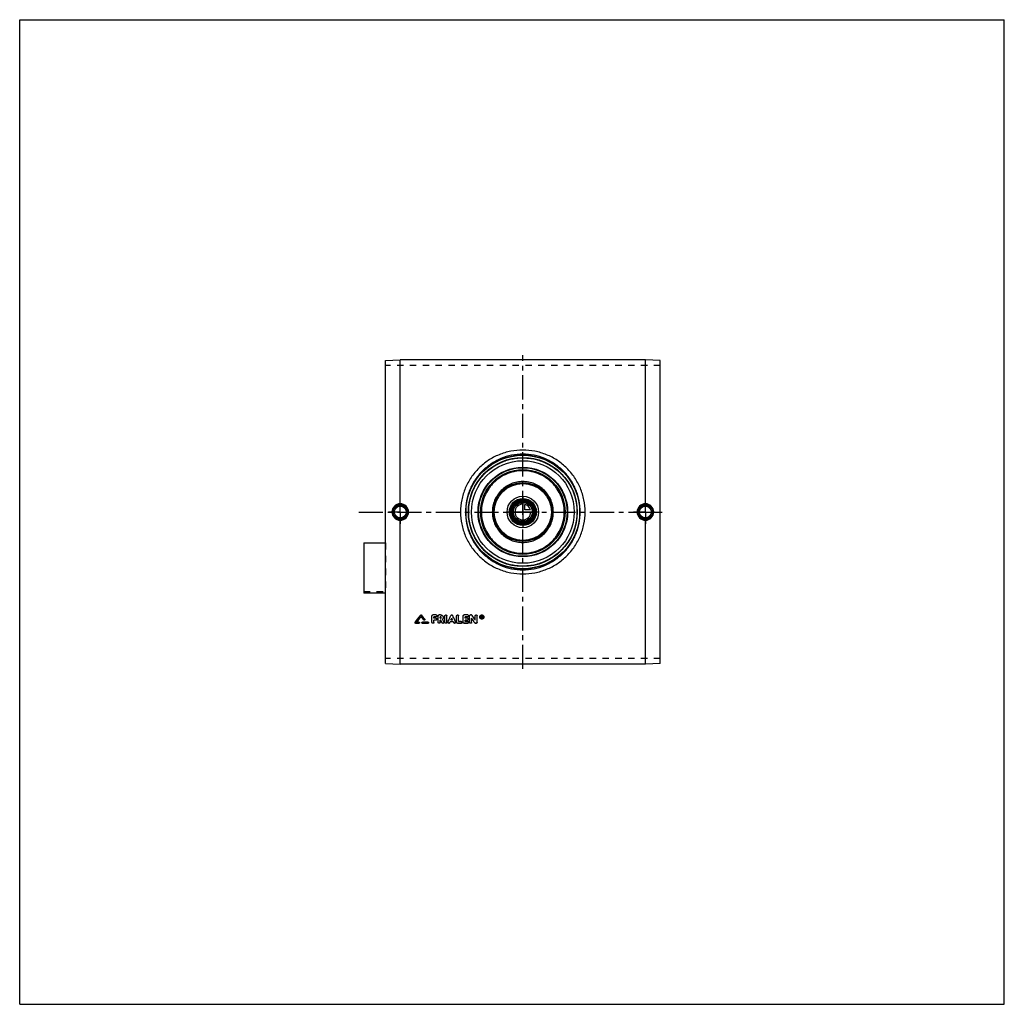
# Model space of a CAD drawing. Header units: millimetres. Extents: x 0 to 1000, y 0 to 1000.
import ezdxf

# ---------------------------------------------------------------- set-up
doc = ezdxf.new("R2010")
doc.units = ezdxf.units.MM
doc.header["$LTSCALE"] = 65.185185
doc.linetypes.add('CENTER', pattern=[0.6, 0.375, -0.075, 0.075, -0.075])
doc.linetypes.add('HIDDEN', pattern=[0.2, 0.1, -0.1])
doc.layers.get('0').update_dxf_attribs({"linetype": 'CONTINUOUS'})
for name, color, linetype in [('ACHSEN_S', 7, 'CONTINUOUS'), ('FASEN', 7, 'CONTINUOUS'), ('KOERPER', 7, 'CONTINUOUS'), ('KONST.EL_MIT_GEO', 7, 'CONTINUOUS'), ('KURVEN', 7, 'CONTINUOUS')]:
    doc.layers.add(name, color=color, linetype=linetype)

msp = doc.modelspace()

# ---------------------------------------------------------------- linework, layer by layer
at = {"color": 7, "linetype": 'Continuous'}
for p, q in [((0, 0), (0, 1000)), ((0, 1000), (1000, 1000)), ((1000, 0), (1000, 1000)), ((0, 0), (1000, 0))]:
    msp.add_line(p, q, dxfattribs=at)
at = {"layer": 'ACHSEN_S', "color": 2, "linetype": 'CENTER'}
for p, q in [((511, 340.6), (511, 659.4)), ((344.5, 500), (655.5, 500))]:
    msp.add_line(p, q, dxfattribs=at)
at = {"layer": 'FASEN', "color": 7, "linetype": 'Continuous'}
for p, q in [((371.5, 653.9), (386.5, 654.4)), ((371.5, 346.1), (371.5, 653.9)), ((635.5, 654.4), (386.5, 654.4)), ((650.5, 653.9), (635.5, 654.4)), ((650.5, 346.1), (650.5, 653.9)), ((371.5, 346.1), (386.5, 345.6)), ((635.5, 345.6), (386.5, 345.6)), ((650.5, 346.1), (635.5, 345.6))]:
    msp.add_line(p, q, dxfattribs=at)
for radius in [55, 52.1]:
    msp.add_circle((511, 500), radius, dxfattribs=at)
at = {"layer": 'KOERPER', "color": 8, "linetype": 'HIDDEN'}
for p, q in [((650.5, 648.7), (371.5, 648.7)), ((349.5, 419.2), (371.5, 419.2)), ((371.5, 417.6), (371.5, 419.2)), ((650.5, 351.3), (371.5, 351.3))]:
    msp.add_line(p, q, dxfattribs=at)
at = {"layer": 'KOERPER', "color": 2, "linetype": 'CENTER'}
for p, q in [((386.5, 500), (386.5, 512)), ((635.5, 500), (635.5, 512)), ((386.5, 500), (374.5, 500)), ((386.5, 500), (386.5, 488)), ((386.5, 500), (398.5, 500)), ((635.5, 500), (623.5, 500)), ((635.5, 500), (647.5, 500)), ((635.5, 500), (635.5, 488))]:
    msp.add_line(p, q, dxfattribs=at)
at = {"layer": 'KOERPER', "color": 7, "linetype": 'Continuous'}
msp.add_line((371.5, 417.6), (349.5, 417.6), dxfattribs=at)
msp.add_circle((511, 500), 11.7, dxfattribs=at)
at = {"layer": 'KONST.EL_MIT_GEO', "color": 7, "linetype": 'Continuous'}
for p, q in [((386.5, 508.4), (386.5, 654.4)), ((635.5, 508.4), (635.5, 654.4)), ((386.5, 345.6), (386.5, 491.6)), ((635.5, 345.6), (635.5, 491.6)), ((349.5, 468.6), (349.5, 417.6)), ((349.5, 468.6), (371.5, 468.6)), ((407.3, 395.2), (407.3, 395.2)), ((408.2, 395.2), (408.2, 395.2)), ((411.4, 391.1), (411.4, 391.1)), ((418.7, 387.9), (418.7, 394.4)), ((423, 395.5), (419.7, 395.5)), ((419.7, 395.5), (419.7, 395.4)), ((423, 395.4), (419.7, 395.4)), ((423, 393.5), (420.7, 393.5)), ((420.7, 392.1), (420.7, 393.5)), ((422.7, 392.2), (420.7, 392.2)), ((422.7, 392.1), (420.7, 392.1)), ((422.7, 390.2), (420.7, 390.2)), ((420.7, 387.9), (420.7, 390.2)), ((422.7, 392.2), (422.7, 392.1)), ((423, 395.5), (423, 395.4)), ((425, 387.9), (425, 394.4)), ((427.5, 395.5), (426, 395.5)), ((426, 395.5), (426, 395.4)), ((427.5, 395.4), (426, 395.4)), ((427.5, 393.5), (427, 393.5)), ((427, 392.1), (427, 393.5)), ((427.5, 392.2), (427, 392.2)), ((427.5, 392.1), (427, 392.1)), ((427.7, 390.2), (427, 390.2)), ((427, 387.9), (427, 390.2)), ((427.5, 395.5), (427.5, 395.4)), ((427.5, 392.2), (427.5, 392.1)), ((431.9, 387.9), (431.9, 394.4)), ((433.9, 387.9), (433.9, 394.4)), ((437.9, 394.9), (437.9, 394.8)), ((439.7, 390.3), (438, 390.3)), ((439.7, 390.2), (438, 390.2)), ((439.8, 394.9), (439.8, 394.8)), ((443.8, 387.9), (443.8, 394.4)), ((445.8, 388.8), (445.8, 394.4)), ((450.4, 387.9), (450.4, 394.4)), ((455.1, 395.5), (451.4, 395.5)), ((451.4, 395.5), (451.4, 395.4)), ((455.1, 395.4), (451.4, 395.4)), ((455.1, 393.5), (452.4, 393.5)), ((452.4, 392.1), (452.4, 393.5)), ((454.7, 392.2), (452.4, 392.2)), ((454.7, 392.1), (452.4, 392.1)), ((454.7, 390.2), (452.4, 390.2)), ((452.4, 388.8), (452.4, 390.2)), ((454.7, 392.2), (454.7, 392.1)), ((455.1, 395.5), (455.1, 395.4)), ((457, 387.9), (457, 394.4)), ((458.7, 395.5), (458, 395.5)), ((458, 395.5), (458, 395.4)), ((458.7, 395.4), (458, 395.4)), ((458.7, 395.5), (458.7, 395.4)), ((459, 387.9), (459, 392.1)), ((459.5, 395), (459.5, 394.9)), ((462.6, 390.2), (462.6, 394.4)), ((464.6, 387.9), (464.6, 394.4)), ((469.3, 394.5), (468.9, 394.5)), ((468.9, 392.2), (468.9, 394.5)), ((469.3, 394.4), (468.9, 394.4)), ((469.2, 392.2), (468.9, 392.2)), ((469.3, 394.1), (469.2, 394.1)), ((469.2, 393.5), (469.2, 394.1)), ((469.3, 393.5), (469.2, 393.5)), ((469.3, 393.5), (469.2, 393.5)), ((469.3, 393.1), (469.2, 393.1)), ((469.2, 392.2), (469.2, 393.1)), ((469.3, 394.5), (469.3, 394.4)), ((469.3, 393.5), (469.3, 393.5)), ((469.5, 393.7), (469.5, 393.9)), ((469.8, 392.2), (469.5, 392.2)), ((469.8, 393.7), (469.8, 393.9)), ((401.6, 387.9), (401.6, 387.8)), ((405.5, 386.9), (402.1, 386.9)), ((405.5, 388), (403.2, 388)), ((405.5, 388.1), (403.3, 388.1)), ((405.5, 388.1), (405.5, 388)), ((414.8, 388.1), (409, 388.1)), ((409, 388.1), (409, 388)), ((414.8, 388), (409, 388)), ((414.8, 386.9), (409, 386.9)), ((414.8, 388.1), (414.8, 388)), ((430.8, 388.4), (430.8, 388.3)), ((434.9, 388.3), (434.9, 388.2)), ((440.6, 388.3), (437.1, 388.3)), ((442.8, 388.3), (442.8, 388.2)), ((448.5, 386.9), (444.8, 386.9)), ((448.5, 388.9), (445.8, 388.9)), ((448.5, 388.8), (445.8, 388.8)), ((448.5, 388.9), (448.5, 388.8)), ((455.1, 386.9), (451.4, 386.9)), ((455.1, 388.9), (452.4, 388.9)), ((455.1, 388.8), (452.4, 388.8)), ((455.1, 388.9), (455.1, 388.8)), ((463.6, 386.9), (463, 386.9))]:
    msp.add_line(p, q, dxfattribs=at)
at = {"layer": 'KONST.EL_MIT_GEO', "color": 8, "linetype": 'HIDDEN'}
for p, q in [((371.5, 468.6), (371.5, 419.2)), ((407.8, 394), (407.8, 393.9)), ((410.5, 390.5), (410.5, 390.4)), ((411.5, 390.7), (411.5, 390.8)), ((418.7, 394.5), (418.7, 394.4)), ((423, 393.6), (420.7, 393.6)), ((420.7, 393.6), (420.7, 393.5)), ((422.7, 390.3), (420.7, 390.3)), ((420.7, 390.3), (420.7, 390.2)), ((422.7, 390.3), (422.7, 390.2)), ((423, 393.6), (423, 393.5)), ((423.7, 391.2), (423.7, 391.3)), ((424, 394.4), (424, 394.5)), ((425, 394.5), (425, 394.4)), ((427.5, 393.6), (427, 393.6)), ((427, 393.6), (427, 393.5)), ((427.7, 390.3), (427, 390.3)), ((427, 390.3), (427, 390.2)), ((427.5, 393.6), (427.5, 393.5)), ((427.7, 390.3), (427.7, 390.2)), ((428.2, 392.8), (428.2, 392.9)), ((429.5, 391.1), (429.5, 391)), ((429.5, 391), (429.5, 391.1)), ((429.5, 391), (429.5, 391)), ((430.2, 392.8), (430.2, 392.9)), ((431.9, 394.5), (431.9, 394.4)), ((433.9, 394.5), (433.9, 394.4)), ((438, 390.3), (438, 390.3)), ((438, 390.3), (438, 390.2)), ((438.9, 392.1), (438.9, 392.1)), ((439.7, 390.3), (439.7, 390.3)), ((439.7, 390.3), (439.7, 390.2)), ((443.8, 394.5), (443.8, 394.4)), ((445.8, 394.5), (445.8, 394.4)), ((450.4, 394.5), (450.4, 394.4)), ((455.1, 393.6), (452.4, 393.6)), ((452.4, 393.6), (452.4, 393.5)), ((454.7, 390.3), (452.4, 390.3)), ((452.4, 390.3), (452.4, 390.2)), ((454.7, 390.3), (454.7, 390.2)), ((455.1, 393.6), (455.1, 393.5)), ((455.7, 391.2), (455.7, 391.3)), ((456.1, 394.4), (456.1, 394.5)), ((457, 394.5), (457, 394.4)), ((459, 392.2), (459, 392.1)), ((462.6, 394.5), (462.6, 394.4)), ((464.6, 394.5), (464.6, 394.4)), ((467.2, 393.4), (467.2, 393.3)), ((467.7, 393.4), (467.7, 393.3)), ((469.2, 392.3), (468.9, 392.3)), ((469.3, 394.2), (469.2, 394.2)), ((469.2, 394.2), (469.2, 394.1)), ((469.3, 393.2), (469.2, 393.2)), ((469.2, 393.2), (469.2, 393.1)), ((469.3, 394.2), (469.3, 394.1)), ((469.3, 393.2), (469.3, 393.1)), ((469.5, 394), (469.5, 393.9)), ((469.8, 392.3), (469.5, 392.3)), ((469.5, 392.3), (469.5, 392.2)), ((469.6, 393.3), (469.6, 393.2)), ((469.8, 394), (469.8, 393.9)), ((469.8, 392.3), (469.8, 392.2)), ((471, 393.4), (471, 393.3)), ((471.5, 393.4), (471.5, 393.3)), ((401.5, 387.6), (401.5, 387.5)), ((405.5, 387), (402.1, 387)), ((402.1, 387), (402.1, 386.9)), ((403.3, 388.1), (403.2, 388.1)), ((403.2, 388.1), (403.2, 388)), ((405.5, 387), (405.5, 386.9)), ((406.1, 387.5), (406.1, 387.6)), ((408.4, 387.6), (408.4, 387.5)), ((414.8, 387), (409, 387)), ((409, 387), (409, 386.9)), ((414.8, 387), (414.8, 386.9)), ((415.4, 387.5), (415.4, 387.6)), ((429, 387.5), (429, 387.5)), ((430.9, 387.9), (430.9, 387.9)), ((434.9, 387.9), (434.9, 387.9)), ((436.8, 387.6), (436.8, 387.5)), ((440.6, 388.4), (437.1, 388.4)), ((437.1, 388.4), (437.1, 388.3)), ((440.6, 388.4), (440.6, 388.3)), ((440.9, 387.6), (440.9, 387.5)), ((442.8, 387.9), (442.8, 387.9)), ((448.5, 387), (444.8, 387)), ((444.8, 387), (444.8, 386.9)), ((448.5, 387), (448.5, 386.9)), ((449.4, 387.9), (449.4, 387.9)), ((455.1, 387), (451.4, 387)), ((451.4, 387), (451.4, 386.9)), ((455.1, 387), (455.1, 386.9)), ((456.1, 387.9), (456.1, 387.9)), ((462.1, 387.4), (462.1, 387.4)), ((463.6, 387), (463, 387)), ((463, 387), (463, 386.9)), ((463.6, 387), (463.6, 386.9))]:
    msp.add_line(p, q, dxfattribs=at)
at = {"layer": 'KONST.EL_MIT_GEO', "color": 7, "linetype": 'Continuous'}
for centre, radius in [((511, 500), 58), ((511, 500), 57.7), ((511, 500), 55.3), ((511, 500), 45.5), ((511, 500), 45), ((511, 500), 43), ((511, 500), 30), ((511, 500), 29), ((511, 500), 13.7), ((511, 500), 12.7), ((511, 500), 11.3), ((511, 500), 10.3), ((386.5, 500), 7.05), ((386.5, 500), 6.05), ((635.5, 500), 7.05), ((635.5, 500), 6.05)]:
    msp.add_circle(centre, radius, dxfattribs=at)
at = {"layer": 'KONST.EL_MIT_GEO', "color": 8, "linetype": 'HIDDEN'}
msp.add_circle((511, 500), 55, dxfattribs=at)
at = {"layer": 'KONST.EL_MIT_GEO', "color": 7, "linetype": 'Continuous'}
for centre, radius, start, end in [((386.5, 500), 8.41, 90.2716, 179.9415), ((386.5, 500), 7.42, 90.0176, 180.0185), ((386.5, 500), 8.41, 0.0588, 90.0584), ((386.5, 500), 7.42, 359.9812, 90.2783), ((635.5, 500), 8.41, 89.9417, 179.9412), ((635.5, 500), 7.42, 89.7217, 180.0188), ((635.5, 500), 8.41, 0.0585, 89.7284), ((635.5, 500), 7.42, 359.9815, 89.9824), ((386.5, 500), 8.41, 180.0585, 269.7284), ((386.5, 500), 7.42, 179.9815, 269.9824), ((386.5, 500), 8.41, 269.9416, 359.9412), ((386.5, 500), 7.42, 269.7217, 0.0188), ((635.5, 500), 8.41, 180.0588, 270.0584), ((635.5, 500), 7.42, 179.9812, 270.2783), ((635.5, 500), 8.41, 270.2716, 359.9415), ((635.5, 500), 7.42, 270.0176, 0.0185), ((-2414.1, 2556.3), 3554, 322.3984, 322.5481), ((-2411.5, 2556), 3551.7, 322.378, 322.5277), ((-2411.3, 2555.2), 3552.2, 322.403, 322.523), ((411, 390.7), 0.537, 357.8537, 359.9258), ((422.8, 391.2), 0.923, 357.712, 359.9939), ((423.1, 394.4), 0.928, 357.7176, 359.9939), ((427.7, 392.9), 2.52, 359.9992, 0.823), ((454.8, 391.2), 0.923, 357.712, 359.9939), ((455.1, 394.4), 0.928, 357.7176, 359.9939), ((469.2, 393.3), 1.96, 179.9161, 183.8879), ((469.3, 393.7), 0.263, 270.1846, 275.9989), ((469.3, 393.8), 0.259, 269.9827, 275.692), ((469.5, 393.3), 1.96, 356.1254, 0.0937), ((405.6, 387.5), 0.536, 356.2915, 0.0022), ((414.8, 387.5), 0.536, 356.2915, 0.0022), ((448.5, 387.9), 0.919, 357.7062, 359.9939), ((455.1, 387.9), 0.919, 357.7062, 359.9939)]:
    msp.add_arc(centre, radius, start, end, dxfattribs=at)
at = {"layer": 'KONST.EL_MIT_GEO', "color": 8, "linetype": 'HIDDEN'}
for centre, radius, start, end in [((-2408.7, 2554.9), 3549.9, 322.3826, 322.5026), ((427.6, 392.9), 0.66, 356.7446, 0.0025), ((427.6, 392.9), 0.655, 354.6869, 356.7422), ((469.2, 393.4), 2.02, 175.827, 180.0137), ((469.3, 393.4), 1.59, 179.9977, 181.3572), ((469.2, 393.4), 1.53, 181.3342, 188.4136), ((469.3, 393.8), 0.236, 353.8869, 0.0404), ((469.4, 393.4), 1.59, 358.6592, 0.0023), ((469.5, 393.4), 1.53, 351.5417, 358.6843), ((469.5, 393.4), 2.02, 359.9866, 4.1805), ((409, 387.6), 0.539, 176.8057, 180.0024)]:
    msp.add_arc(centre, radius, start, end, dxfattribs=at)
for centre, major_axis, ratio, start_param, end_param in [((469.5, 500), (-87.3, 407), 0.05609, -4.45895, -4.45658), ((469.8, 500), (-87.3, 407), 0.05609, -4.45921, -4.45902), ((436.8, 500), (174.1, 406.6), 0.10292, -1.80664, -1.80453), ((440.9, 500), (-174.1, 406.6), 0.10292, -4.47866, -4.47654)]:
    msp.add_ellipse(centre, major_axis=major_axis, ratio=ratio, start_param=start_param, end_param=end_param, dxfattribs=at)
at = {"layer": 'KONST.EL_MIT_GEO', "color": 7, "linetype": 'Continuous'}
for centre, major_axis, ratio, start_param, end_param in [((469.5, 500), (-87.3, 407.3), 0.05609, -4.45895, -4.45658), ((469.8, 500), (-87.3, 407), 0.05609, -4.45902, -4.45658), ((469.8, 500), (-87.3, 407.3), 0.05609, -4.45921, -4.45658), ((436.8, 500), (174.3, 406.9), 0.10292, -1.80665, -1.80453), ((440.9, 500), (-174.3, 406.9), 0.10292, -4.47866, -4.47653)]:
    msp.add_ellipse(centre, major_axis=major_axis, ratio=ratio, start_param=start_param, end_param=end_param, dxfattribs=at)
for points, knots in [([(574.3, 500), (574.3, 504.1), (573.6, 510.3), (571.6, 518.4), (568.8, 526.1), (563.9, 535.3), (557.3, 543.2), (551.1, 548.8), (544.5, 553.7), (535.3, 558.5), (523.4, 562.1), (511, 563.3), (498.6, 562.1), (486.7, 558.5), (477.5, 553.7), (470.9, 548.8), (464.7, 543.2), (458.1, 535.3), (453.2, 526.1), (450.4, 518.4), (448.4, 510.3), (447.7, 504.1), (447.7, 500)], [0, 0, 0, 0, 0.06256, 0.09387, 0.12515, 0.1876, 0.25, 0.28123, 0.31247, 0.37492, 0.43743, 0.5, 0.56257, 0.62508, 0.68753, 0.71877, 0.75, 0.8124, 0.87485, 0.90613, 0.93744, 1, 1, 1, 1]), ([(569.3, 500), (569.3, 503.8), (568.7, 509.6), (566.9, 517), (564.3, 524.3), (559.8, 532.8), (553.8, 540.2), (548.1, 545.4), (542, 550), (533.5, 554.6), (522.5, 558), (511, 559.1), (499.5, 558), (488.5, 554.6), (480, 550), (473.9, 545.4), (468.2, 540.2), (462.2, 532.8), (457.7, 524.3), (455.1, 517), (453.3, 509.6), (452.7, 503.8), (452.7, 500)], [0, 0, 0, 0, 0.06258, 0.09389, 0.12518, 0.18763, 0.25001, 0.28123, 0.31246, 0.3749, 0.43742, 0.5, 0.56258, 0.6251, 0.68754, 0.71877, 0.74999, 0.81237, 0.87482, 0.90611, 0.93742, 1, 1, 1, 1]), ([(511, 541.9), (508.3, 541.9), (504.1, 541.5), (498.8, 540.2), (493.6, 538.3), (487.5, 535.1), (482.2, 530.7), (478.5, 526.6), (475.2, 522.2), (472, 516.2), (469.5, 508.2), (468.7, 500), (469.5, 491.8), (472, 483.8), (475.2, 477.8), (478.5, 473.4), (482.2, 469.3), (487.5, 464.9), (493.6, 461.7), (498.8, 459.8), (504.1, 458.5), (508.3, 458.1), (511, 458.1)], [0, 0, 0, 0, 0.06252, 0.09381, 0.12509, 0.18756, 0.25, 0.28126, 0.31252, 0.37499, 0.43748, 0.5, 0.56252, 0.62501, 0.68748, 0.71874, 0.75, 0.81244, 0.87491, 0.90619, 0.93748, 1, 1, 1, 1]), ([(511, 458.1), (513.7, 458.1), (517.9, 458.5), (523.2, 459.8), (528.4, 461.7), (534.5, 464.9), (539.8, 469.3), (543.5, 473.4), (546.8, 477.8), (550, 483.8), (552.5, 491.8), (553.3, 500), (552.5, 508.2), (550, 516.2), (546.8, 522.2), (543.5, 526.6), (539.8, 530.7), (534.5, 535.1), (528.4, 538.3), (523.2, 540.2), (517.9, 541.5), (513.7, 541.9), (511, 541.9)], [0, 0, 0, 0, 0.06252, 0.09381, 0.12509, 0.18756, 0.25, 0.28126, 0.31252, 0.37499, 0.43748, 0.5, 0.56252, 0.62501, 0.68748, 0.71874, 0.75, 0.81244, 0.87491, 0.90619, 0.93748, 1, 1, 1, 1]), ([(542, 500), (542, 502), (541.6, 506.1), (539.8, 511.9), (536.9, 517.3), (533, 522), (528.3, 525.9), (522.9, 528.8), (517.1, 530.5), (511, 531.1), (504.9, 530.5), (499.1, 528.8), (493.7, 525.9), (489, 522), (485.1, 517.3), (482.2, 511.9), (480.4, 506.1), (480, 502), (480, 500)], [0, 0, 0, 0, 0.06252, 0.12503, 0.18752, 0.25, 0.31248, 0.37497, 0.43748, 0.5, 0.56252, 0.62503, 0.68752, 0.75, 0.81248, 0.87497, 0.93748, 1, 1, 1, 1]), ([(386.5, 508.4), (386.5, 508.3), (386.5, 508.1), (386.5, 507.9), (386.5, 507.7), (386.5, 507.6), (386.5, 507.5), (386.5, 507.5), (386.5, 507.4), (386.5, 507.4)], [0, 0, 0, 0, 0.3718, 0.54024, 0.68911, 0.8132, 0.90824, 0.97107, 1, 1, 1, 1]), ([(447.7, 500), (447.7, 495.9), (448.4, 489.7), (450.4, 481.6), (453.2, 473.9), (458.1, 464.7), (464.7, 456.8), (470.9, 451.2), (477.5, 446.3), (486.7, 441.5), (498.6, 437.9), (511, 436.7), (523.4, 437.9), (535.3, 441.5), (544.5, 446.3), (551.1, 451.2), (557.3, 456.8), (563.9, 464.7), (568.8, 473.9), (571.6, 481.6), (573.6, 489.7), (574.3, 495.9), (574.3, 500)], [0, 0, 0, 0, 0.06256, 0.09387, 0.12515, 0.1876, 0.25, 0.28123, 0.31247, 0.37492, 0.43743, 0.5, 0.56257, 0.62508, 0.68753, 0.71877, 0.75, 0.8124, 0.87485, 0.90613, 0.93744, 1, 1, 1, 1]), ([(452.7, 500), (452.7, 496.2), (453.3, 490.4), (455.1, 483), (457.7, 475.7), (462.2, 467.2), (468.2, 459.8), (473.9, 454.6), (480, 450), (488.5, 445.4), (499.5, 442), (511, 440.9), (522.5, 442), (533.5, 445.4), (542, 450), (548.1, 454.6), (553.8, 459.8), (559.8, 467.2), (564.3, 475.7), (566.9, 483), (568.7, 490.4), (569.3, 496.2), (569.3, 500)], [0, 0, 0, 0, 0.06258, 0.09389, 0.12518, 0.18763, 0.25001, 0.28123, 0.31246, 0.3749, 0.43742, 0.5, 0.56258, 0.6251, 0.68754, 0.71877, 0.74999, 0.81237, 0.87482, 0.90611, 0.93742, 1, 1, 1, 1]), ([(480, 500), (480, 498), (480.4, 493.9), (482.2, 488.1), (485.1, 482.7), (489, 478), (493.7, 474.1), (499.1, 471.2), (504.9, 469.5), (511, 468.9), (517.1, 469.5), (522.9, 471.2), (528.3, 474.1), (533, 478), (536.9, 482.7), (539.8, 488.1), (541.6, 493.9), (542, 498), (542, 500)], [0, 0, 0, 0, 0.06252, 0.12503, 0.18752, 0.25, 0.31248, 0.37497, 0.43748, 0.5, 0.56252, 0.62503, 0.68752, 0.75, 0.81248, 0.87497, 0.93748, 1, 1, 1, 1]), ([(635.5, 508.4), (635.5, 508.3), (635.5, 508.1), (635.5, 507.9), (635.5, 507.7), (635.5, 507.6), (635.5, 507.5), (635.5, 507.5), (635.5, 507.4), (635.5, 507.4)], [0, 0, 0, 0, 0.37179, 0.54022, 0.6891, 0.81319, 0.90823, 0.97107, 1, 1, 1, 1]), ([(386.5, 491.6), (386.5, 491.7), (386.5, 491.9), (386.5, 492.1), (386.5, 492.3), (386.5, 492.4), (386.5, 492.5), (386.5, 492.5), (386.5, 492.6), (386.5, 492.6)], [0, 0, 0, 0, 0.3718, 0.54024, 0.68911, 0.8132, 0.90824, 0.97107, 1, 1, 1, 1]), ([(635.5, 491.6), (635.5, 491.7), (635.5, 491.9), (635.5, 492.1), (635.5, 492.3), (635.5, 492.4), (635.5, 492.5), (635.5, 492.5), (635.5, 492.6), (635.5, 492.6)], [0, 0, 0, 0, 0.37179, 0.54022, 0.6891, 0.81319, 0.90823, 0.97107, 1, 1, 1, 1]), ([(407.3, 395.2), (407.3, 395.3), (407.5, 395.4), (407.8, 395.5), (408, 395.4), (408.2, 395.3), (408.2, 395.2)], [0, 0, 0, 0, 0.24791, 0.49957, 0.74998, 1, 1, 1, 1]), ([(407.3, 395.2), (407.3, 395.2), (407.5, 395.4), (407.8, 395.4), (408, 395.4), (408.2, 395.2), (408.2, 395.2)], [0, 0, 0, 0, 0.24851, 0.50001, 0.7515, 1, 1, 1, 1]), ([(411.5, 390.7), (411.5, 390.6), (411.4, 390.4), (411.1, 390.2), (410.7, 390.2), (410.5, 390.3), (410.5, 390.4)], [0, 0, 0, 0, 0.24539, 0.49597, 0.74959, 1, 1, 1, 1]), ([(411.4, 391.1), (411.4, 391.1), (411.5, 391), (411.5, 390.9), (411.5, 390.8)], [0, 0, 0, 0, 0.26017, 1, 1, 1, 1]), ([(418.7, 394.5), (418.7, 394.6), (418.8, 394.9), (419, 395.2), (419.3, 395.4), (419.6, 395.5), (419.7, 395.5)], [0, 0, 0, 0, 0.24626, 0.49504, 0.74592, 1, 1, 1, 1]), ([(418.7, 394.4), (418.7, 394.6), (418.8, 394.8), (419, 395.1), (419.3, 395.4), (419.6, 395.4), (419.7, 395.4)], [0, 0, 0, 0, 0.246, 0.49436, 0.74603, 1, 1, 1, 1]), ([(422.7, 392.2), (422.8, 392.2), (423.1, 392.2), (423.4, 391.9), (423.6, 391.6), (423.7, 391.4), (423.7, 391.3)], [0, 0, 0, 0, 0.25753, 0.50543, 0.75638, 1, 1, 1, 1]), ([(422.7, 392.1), (422.8, 392.1), (423.1, 392.1), (423.4, 391.9), (423.6, 391.6), (423.7, 391.3), (423.7, 391.2)], [0, 0, 0, 0, 0.25423, 0.506, 0.75428, 1, 1, 1, 1]), ([(423.7, 391.1), (423.7, 391), (423.6, 390.8), (423.4, 390.5), (423.1, 390.3), (422.8, 390.2), (422.7, 390.2)], [0, 0, 0, 0, 0.24574, 0.49405, 0.74581, 1, 1, 1, 1]), ([(423, 395.5), (423.2, 395.5), (423.4, 395.4), (423.8, 395.2), (424, 394.9), (424, 394.6), (424, 394.5)], [0, 0, 0, 0, 0.25724, 0.50504, 0.75611, 1, 1, 1, 1]), ([(423, 395.4), (423.2, 395.4), (423.4, 395.4), (423.8, 395.1), (424, 394.8), (424, 394.6), (424, 394.4)], [0, 0, 0, 0, 0.25397, 0.50563, 0.75402, 1, 1, 1, 1]), ([(424, 394.4), (424, 394.3), (424, 394), (423.7, 393.7), (423.4, 393.5), (423.2, 393.5), (423, 393.5)], [0, 0, 0, 0, 0.246, 0.49442, 0.74607, 1, 1, 1, 1]), ([(425, 394.5), (425, 394.6), (425.1, 394.9), (425.3, 395.2), (425.6, 395.4), (425.9, 395.5), (426, 395.5)], [0, 0, 0, 0, 0.24626, 0.49504, 0.74592, 1, 1, 1, 1]), ([(425, 394.4), (425, 394.6), (425.1, 394.8), (425.3, 395.1), (425.6, 395.4), (425.9, 395.4), (426, 395.4)], [0, 0, 0, 0, 0.246, 0.49436, 0.74603, 1, 1, 1, 1]), ([(427.5, 395.5), (427.9, 395.5), (428.6, 395.3), (429.5, 394.8), (430.1, 393.9), (430.2, 393.3), (430.2, 392.9)], [0, 0, 0, 0, 0.25445, 0.50504, 0.75367, 1, 1, 1, 1]), ([(427.5, 395.4), (427.9, 395.4), (428.6, 395.3), (429.5, 394.7), (430.1, 393.8), (430.2, 393.1), (430.2, 392.8)], [0, 0, 0, 0, 0.25405, 0.50579, 0.75416, 1, 1, 1, 1]), ([(428.2, 392.8), (428.2, 392.9), (428.2, 393.1), (428.1, 393.3), (427.8, 393.4), (427.6, 393.5), (427.5, 393.5)], [0, 0, 0, 0, 0.24584, 0.49415, 0.74585, 1, 1, 1, 1]), ([(427.5, 392.1), (427.6, 392.1), (427.8, 392.2), (428.1, 392.3), (428.2, 392.5), (428.2, 392.7), (428.2, 392.8)], [0, 0, 0, 0, 0.25418, 0.50587, 0.75414, 1, 1, 1, 1]), ([(427.5, 392.2), (427.7, 392.2), (428.1, 392.3), (428.2, 392.7), (428.2, 392.8)], [0, 0, 0, 0, 0.50528, 1, 1, 1, 1]), ([(430.2, 392.8), (430.2, 392.5), (430.1, 391.8), (429.7, 391.2), (429.5, 391)], [0, 0, 0, 0, 0.4977, 1, 1, 1, 1]), ([(431.9, 394.5), (431.9, 394.6), (431.9, 394.9), (432.2, 395.2), (432.5, 395.4), (432.9, 395.5), (433.3, 395.4), (433.6, 395.2), (433.8, 394.9), (433.9, 394.6), (433.9, 394.5)], [0, 0, 0, 0, 0.12459, 0.24687, 0.37405, 0.49993, 0.62691, 0.75296, 0.876, 1, 1, 1, 1]), ([(431.9, 394.4), (431.9, 394.6), (431.9, 394.8), (432.2, 395.1), (432.5, 395.4), (432.9, 395.4), (433.3, 395.4), (433.6, 395.1), (433.8, 394.8), (433.9, 394.6), (433.9, 394.4)], [0, 0, 0, 0, 0.12299, 0.24717, 0.37301, 0.5, 0.62699, 0.75283, 0.87701, 1, 1, 1, 1]), ([(434.9, 388.3), (435.2, 388.9), (436.2, 391.1), (437.2, 393.3), (437.9, 394.9)], [0, 0, 0, 0, 0.24964, 1, 1, 1, 1]), ([(434.9, 388.2), (435.2, 388.8), (436.2, 391), (437.2, 393.2), (437.9, 394.8)], [0, 0, 0, 0, 0.24964, 1, 1, 1, 1]), ([(437.9, 394.9), (438, 395.1), (438.3, 395.4), (438.9, 395.5), (439.4, 395.4), (439.7, 395.1), (439.8, 394.9)], [0, 0, 0, 0, 0.24927, 0.50069, 0.75071, 1, 1, 1, 1]), ([(437.9, 394.8), (438, 395), (438.3, 395.3), (438.9, 395.5), (439.4, 395.3), (439.7, 395), (439.8, 394.8)], [0, 0, 0, 0, 0.24787, 0.49999, 0.75212, 1, 1, 1, 1]), ([(442.8, 388.3), (442.5, 388.9), (441.5, 391.1), (440.5, 393.3), (439.8, 394.9)], [0, 0, 0, 0, 0.24964, 1, 1, 1, 1]), ([(442.8, 388.2), (442.5, 388.8), (441.5, 391), (440.5, 393.2), (439.8, 394.8)], [0, 0, 0, 0, 0.24964, 1, 1, 1, 1]), ([(443.8, 394.5), (443.8, 394.6), (443.9, 394.9), (444.1, 395.2), (444.4, 395.4), (444.8, 395.5), (445.2, 395.4), (445.5, 395.2), (445.8, 394.9), (445.8, 394.6), (445.8, 394.5)], [0, 0, 0, 0, 0.12459, 0.24687, 0.37405, 0.49993, 0.62691, 0.75296, 0.876, 1, 1, 1, 1]), ([(443.8, 394.4), (443.8, 394.6), (443.9, 394.8), (444.1, 395.1), (444.4, 395.4), (444.8, 395.4), (445.2, 395.4), (445.5, 395.1), (445.8, 394.8), (445.8, 394.6), (445.8, 394.4)], [0, 0, 0, 0, 0.12299, 0.24717, 0.37301, 0.5, 0.62699, 0.75283, 0.87701, 1, 1, 1, 1]), ([(450.4, 394.5), (450.4, 394.6), (450.5, 394.9), (450.7, 395.2), (451, 395.4), (451.3, 395.5), (451.4, 395.5)], [0, 0, 0, 0, 0.24626, 0.49504, 0.74592, 1, 1, 1, 1]), ([(450.4, 394.4), (450.4, 394.6), (450.5, 394.8), (450.7, 395.1), (451, 395.4), (451.3, 395.4), (451.4, 395.4)], [0, 0, 0, 0, 0.246, 0.49436, 0.74603, 1, 1, 1, 1]), ([(454.7, 392.2), (454.9, 392.2), (455.1, 392.2), (455.4, 391.9), (455.7, 391.6), (455.7, 391.4), (455.7, 391.3)], [0, 0, 0, 0, 0.25753, 0.50543, 0.75638, 1, 1, 1, 1]), ([(454.7, 392.1), (454.9, 392.1), (455.1, 392.1), (455.4, 391.9), (455.7, 391.6), (455.7, 391.3), (455.7, 391.2)], [0, 0, 0, 0, 0.25423, 0.506, 0.75428, 1, 1, 1, 1]), ([(455.7, 391.1), (455.7, 391), (455.7, 390.8), (455.4, 390.5), (455.1, 390.3), (454.9, 390.2), (454.7, 390.2)], [0, 0, 0, 0, 0.24574, 0.49405, 0.74581, 1, 1, 1, 1]), ([(455.1, 395.5), (455.2, 395.5), (455.4, 395.4), (455.8, 395.2), (456, 394.9), (456.1, 394.6), (456.1, 394.5)], [0, 0, 0, 0, 0.25724, 0.50504, 0.75611, 1, 1, 1, 1]), ([(455.1, 395.4), (455.2, 395.4), (455.4, 395.4), (455.8, 395.1), (456, 394.8), (456.1, 394.6), (456.1, 394.4)], [0, 0, 0, 0, 0.25397, 0.50563, 0.75402, 1, 1, 1, 1]), ([(456.1, 394.4), (456, 394.3), (456, 394), (455.8, 393.7), (455.4, 393.5), (455.2, 393.5), (455.1, 393.5)], [0, 0, 0, 0, 0.246, 0.49442, 0.74607, 1, 1, 1, 1]), ([(457, 394.5), (457, 394.6), (457.1, 394.9), (457.3, 395.2), (457.6, 395.4), (457.9, 395.5), (458, 395.5)], [0, 0, 0, 0, 0.24626, 0.49504, 0.74592, 1, 1, 1, 1]), ([(457, 394.4), (457, 394.6), (457.1, 394.8), (457.3, 395.1), (457.6, 395.4), (457.9, 395.4), (458, 395.4)], [0, 0, 0, 0, 0.246, 0.49436, 0.74603, 1, 1, 1, 1]), ([(458.7, 395.5), (458.9, 395.5), (459.2, 395.4), (459.4, 395.2), (459.5, 395)], [0, 0, 0, 0, 0.50346, 1, 1, 1, 1]), ([(458.7, 395.4), (458.9, 395.4), (459.2, 395.3), (459.4, 395.1), (459.5, 394.9)], [0, 0, 0, 0, 0.50348, 1, 1, 1, 1]), ([(462.6, 394.5), (462.6, 394.6), (462.7, 394.9), (462.9, 395.2), (463.2, 395.4), (463.6, 395.5), (464, 395.4), (464.3, 395.2), (464.6, 394.9), (464.6, 394.6), (464.6, 394.5)], [0, 0, 0, 0, 0.12459, 0.24687, 0.37405, 0.49993, 0.62691, 0.75296, 0.876, 1, 1, 1, 1]), ([(462.6, 394.4), (462.6, 394.6), (462.7, 394.8), (462.9, 395.1), (463.2, 395.4), (463.6, 395.4), (464, 395.4), (464.3, 395.1), (464.6, 394.8), (464.6, 394.6), (464.6, 394.4)], [0, 0, 0, 0, 0.12299, 0.24717, 0.37301, 0.5, 0.62699, 0.75283, 0.87701, 1, 1, 1, 1]), ([(467.2, 393.5), (467.2, 393.8), (467.4, 394.3), (467.9, 395), (468.5, 395.4), (469.4, 395.5), (470.2, 395.4), (470.8, 395), (471.3, 394.3), (471.5, 393.8), (471.5, 393.5)], [0, 0, 0, 0, 0.1239, 0.24695, 0.37344, 0.49988, 0.62667, 0.75289, 0.87623, 1, 1, 1, 1]), ([(467.2, 393.3), (467.2, 393.6), (467.3, 394.1), (467.8, 394.8), (468.5, 395.3), (469.4, 395.5), (470.2, 395.3), (470.9, 394.8), (471.4, 394.1), (471.5, 393.6), (471.5, 393.3)], [0, 0, 0, 0, 0.12294, 0.24712, 0.37299, 0.5, 0.62701, 0.75287, 0.87706, 1, 1, 1, 1]), ([(471.5, 393.2), (471.5, 392.9), (471.3, 392.4), (470.9, 391.8), (470.2, 391.3), (469.4, 391.2), (468.5, 391.3), (467.9, 391.8), (467.4, 392.4), (467.2, 392.9), (467.2, 393.2)], [0, 0, 0, 0, 0.12297, 0.24717, 0.37301, 0.5, 0.62699, 0.75283, 0.87703, 1, 1, 1, 1]), ([(471, 393.3), (471, 393.5), (470.9, 394), (470.5, 394.5), (470, 394.8), (469.4, 395), (468.7, 394.8), (468.2, 394.5), (467.8, 394), (467.7, 393.5), (467.7, 393.3)], [0, 0, 0, 0, 0.12294, 0.24712, 0.37298, 0.50001, 0.62703, 0.75289, 0.87706, 1, 1, 1, 1]), ([(467.7, 393.3), (467.7, 393.1), (467.8, 392.7), (468.2, 392.2), (468.7, 391.8), (469.4, 391.7), (470, 391.8), (470.5, 392.2), (470.9, 392.7), (471, 393.1), (471, 393.3)], [0, 0, 0, 0, 0.12294, 0.24708, 0.37293, 0.50001, 0.62708, 0.75293, 0.87706, 1, 1, 1, 1]), ([(467.7, 393.2), (467.7, 393), (467.9, 392.6), (468.3, 392.2), (468.8, 391.9), (469.4, 391.8), (469.9, 391.9), (470.5, 392.2), (470.8, 392.6), (471, 393), (471, 393.2)], [0, 0, 0, 0, 0.12409, 0.24697, 0.37351, 0.5003, 0.62631, 0.75332, 0.87601, 1, 1, 1, 1]), ([(469.3, 394.5), (469.4, 394.5), (469.7, 394.4), (469.8, 394.1), (469.8, 394)], [0, 0, 0, 0, 0.50558, 1, 1, 1, 1]), ([(469.3, 394.4), (469.3, 394.4), (469.5, 394.4), (469.7, 394.3), (469.8, 394.1), (469.8, 394), (469.8, 393.9)], [0, 0, 0, 0, 0.25403, 0.50571, 0.75405, 1, 1, 1, 1]), ([(469.5, 393.9), (469.5, 393.9), (469.5, 394.1), (469.3, 394.1), (469.3, 394.1)], [0, 0, 0, 0, 0.49387, 1, 1, 1, 1]), ([(469.3, 393.5), (469.4, 393.5), (469.5, 393.5), (469.5, 393.6), (469.5, 393.7)], [0, 0, 0, 0, 0.50595, 1, 1, 1, 1]), ([(469.3, 393.5), (469.3, 393.5), (469.4, 393.6), (469.5, 393.6), (469.5, 393.7)], [0, 0, 0, 0, 0.7444, 1, 1, 1, 1]), ([(469.8, 393.7), (469.8, 393.6), (469.8, 393.4), (469.7, 393.3), (469.6, 393.2)], [0, 0, 0, 0, 0.49666, 1, 1, 1, 1]), ([(401.5, 387.6), (401.5, 387.6), (401.5, 387.7), (401.6, 387.8), (401.6, 387.9)], [0, 0, 0, 0, 0.24507, 1, 1, 1, 1]), ([(402.1, 386.9), (401.9, 386.9), (401.6, 387), (401.5, 387.3), (401.5, 387.5)], [0, 0, 0, 0, 0.50703, 1, 1, 1, 1]), ([(405.5, 388.1), (405.7, 388.1), (406, 388), (406.1, 387.7), (406.1, 387.6)], [0, 0, 0, 0, 0.50548, 1, 1, 1, 1]), ([(405.5, 388), (405.7, 388), (406, 387.9), (406.1, 387.6), (406.1, 387.5)], [0, 0, 0, 0, 0.50696, 1, 1, 1, 1]), ([(406.1, 387.4), (406.1, 387.3), (406, 387), (405.7, 386.9), (405.5, 386.9)], [0, 0, 0, 0, 0.49329, 1, 1, 1, 1]), ([(408.4, 387.6), (408.4, 387.7), (408.6, 388), (408.9, 388.1), (409, 388.1)], [0, 0, 0, 0, 0.49439, 1, 1, 1, 1]), ([(408.4, 387.5), (408.4, 387.6), (408.6, 387.9), (408.9, 388), (409, 388)], [0, 0, 0, 0, 0.49308, 1, 1, 1, 1]), ([(409, 386.9), (408.9, 386.9), (408.6, 387), (408.4, 387.3), (408.4, 387.5)], [0, 0, 0, 0, 0.507, 1, 1, 1, 1]), ([(414.8, 388.1), (414.9, 388.1), (415.2, 388), (415.4, 387.7), (415.4, 387.6)], [0, 0, 0, 0, 0.50548, 1, 1, 1, 1]), ([(414.8, 388), (414.9, 388), (415.2, 387.9), (415.4, 387.6), (415.4, 387.5)], [0, 0, 0, 0, 0.50696, 1, 1, 1, 1]), ([(415.4, 387.4), (415.4, 387.3), (415.2, 387), (414.9, 386.9), (414.8, 386.9)], [0, 0, 0, 0, 0.49329, 1, 1, 1, 1]), ([(420.7, 387.9), (420.7, 387.7), (420.7, 387.5), (420.5, 387.2), (420.1, 387), (419.7, 386.9), (419.3, 387), (419, 387.2), (418.8, 387.5), (418.7, 387.7), (418.7, 387.9)], [0, 0, 0, 0, 0.12272, 0.24676, 0.37271, 0.5, 0.62728, 0.75323, 0.87728, 1, 1, 1, 1]), ([(427, 387.9), (427, 387.7), (426.9, 387.5), (426.7, 387.2), (426.4, 387), (426, 386.9), (425.6, 387), (425.3, 387.2), (425.1, 387.5), (425, 387.7), (425, 387.9)], [0, 0, 0, 0, 0.12272, 0.24676, 0.37271, 0.5, 0.62728, 0.75323, 0.87728, 1, 1, 1, 1]), ([(430.9, 387.9), (430.9, 387.8), (430.9, 387.5), (430.6, 387.2), (430.1, 386.9), (429.4, 386.9), (429.1, 387.3), (429, 387.5)], [0, 0, 0, 0, 0.1236, 0.24824, 0.49873, 0.75181, 1, 1, 1, 1]), ([(430.8, 388.4), (430.8, 388.3), (430.9, 388.2), (430.9, 388), (430.9, 387.9)], [0, 0, 0, 0, 0.25451, 1, 1, 1, 1]), ([(433.9, 387.9), (433.9, 387.7), (433.8, 387.5), (433.6, 387.2), (433.3, 387), (432.9, 386.9), (432.5, 387), (432.2, 387.2), (431.9, 387.5), (431.9, 387.7), (431.9, 387.9)], [0, 0, 0, 0, 0.12272, 0.24676, 0.37271, 0.5, 0.62728, 0.75323, 0.87728, 1, 1, 1, 1]), ([(436.8, 387.5), (436.7, 387.3), (436.3, 386.9), (435.6, 386.9), (435.1, 387.2), (434.9, 387.5), (434.9, 387.8), (434.9, 387.9)], [0, 0, 0, 0, 0.24805, 0.50111, 0.75168, 0.87637, 1, 1, 1, 1]), ([(442.8, 387.9), (442.8, 387.8), (442.8, 387.5), (442.6, 387.3), (442.4, 387), (442, 386.9), (441.4, 386.9), (441, 387.3), (440.9, 387.5)], [0, 0, 0, 0, 0.1232, 0.24744, 0.37332, 0.50066, 0.75284, 1, 1, 1, 1]), ([(442.8, 388.3), (442.8, 388.3), (442.8, 388.2), (442.8, 388), (442.8, 387.9)], [0, 0, 0, 0, 0.25437, 1, 1, 1, 1]), ([(444.8, 386.9), (444.7, 386.9), (444.4, 387), (444.1, 387.2), (443.9, 387.5), (443.8, 387.7), (443.8, 387.9)], [0, 0, 0, 0, 0.25458, 0.50647, 0.75456, 1, 1, 1, 1]), ([(448.5, 388.9), (448.6, 388.9), (448.8, 388.9), (449.2, 388.6), (449.4, 388.3), (449.4, 388.1), (449.4, 387.9)], [0, 0, 0, 0, 0.25781, 0.50583, 0.75666, 1, 1, 1, 1]), ([(448.5, 388.8), (448.6, 388.8), (448.8, 388.8), (449.2, 388.6), (449.4, 388.2), (449.4, 388), (449.4, 387.9)], [0, 0, 0, 0, 0.2545, 0.50639, 0.75456, 1, 1, 1, 1]), ([(449.4, 387.8), (449.4, 387.7), (449.4, 387.5), (449.2, 387.2), (448.8, 387), (448.6, 386.9), (448.5, 386.9)], [0, 0, 0, 0, 0.24546, 0.49367, 0.74555, 1, 1, 1, 1]), ([(451.4, 386.9), (451.3, 386.9), (451, 387), (450.7, 387.2), (450.5, 387.5), (450.4, 387.7), (450.4, 387.9)], [0, 0, 0, 0, 0.25458, 0.50647, 0.75456, 1, 1, 1, 1]), ([(455.1, 388.9), (455.2, 388.9), (455.4, 388.9), (455.8, 388.6), (456, 388.3), (456.1, 388.1), (456.1, 387.9)], [0, 0, 0, 0, 0.25781, 0.50583, 0.75666, 1, 1, 1, 1]), ([(455.1, 388.8), (455.2, 388.8), (455.4, 388.8), (455.8, 388.6), (456, 388.2), (456.1, 388), (456.1, 387.9)], [0, 0, 0, 0, 0.2545, 0.50639, 0.75456, 1, 1, 1, 1]), ([(456.1, 387.8), (456, 387.7), (456, 387.5), (455.8, 387.2), (455.4, 387), (455.2, 386.9), (455.1, 386.9)], [0, 0, 0, 0, 0.24546, 0.49367, 0.74555, 1, 1, 1, 1]), ([(459, 387.9), (459, 387.7), (459, 387.5), (458.7, 387.2), (458.4, 387), (458, 386.9), (457.6, 387), (457.3, 387.2), (457.1, 387.5), (457, 387.7), (457, 387.9)], [0, 0, 0, 0, 0.12272, 0.24676, 0.37271, 0.5, 0.62728, 0.75323, 0.87728, 1, 1, 1, 1]), ([(463, 386.9), (462.8, 386.9), (462.5, 387), (462.2, 387.2), (462.1, 387.4)], [0, 0, 0, 0, 0.50403, 1, 1, 1, 1]), ([(464.6, 387.9), (464.6, 387.7), (464.6, 387.5), (464.3, 387.2), (464, 387), (463.7, 386.9), (463.6, 386.9)], [0, 0, 0, 0, 0.24546, 0.49356, 0.74543, 1, 1, 1, 1])]:
    msp.add_open_spline(points, degree=3, knots=knots, dxfattribs=at)
at = {"layer": 'KONST.EL_MIT_GEO', "color": 8, "linetype": 'HIDDEN'}
for points in [[(410.5, 390.5), (409.6, 391.7), (408.7, 392.8), (407.8, 394)], [(429, 387.5), (428.6, 388.5), (428.1, 389.4), (427.7, 390.3)], [(438, 390.3), (438.3, 390.9), (438.6, 391.5), (438.9, 392.1)], [(439.7, 390.3), (439.4, 390.9), (439.1, 391.5), (438.9, 392.1)], [(462.1, 387.4), (461.1, 389), (460.1, 390.6), (459, 392.2)]]:
    msp.add_open_spline(points, degree=3, dxfattribs=at)
at = {"layer": 'KONST.EL_MIT_GEO', "color": 7, "linetype": 'Continuous'}
for points in [[(410.5, 390.4), (409.6, 391.6), (408.7, 392.7), (407.8, 393.9)], [(411.4, 391.1), (410.3, 392.5), (409.3, 393.9), (408.2, 395.2)], [(411.4, 391.1), (410.3, 392.4), (409.3, 393.8), (408.2, 395.2)], [(411.4, 391.1), (411.5, 391), (411.5, 390.8), (411.5, 390.7)], [(429, 387.5), (428.6, 388.4), (428.1, 389.3), (427.7, 390.2)], [(430.8, 388.4), (430.4, 389.2), (429.9, 390.1), (429.5, 391)], [(430.8, 388.3), (430.4, 389.2), (429.9, 390.1), (429.5, 391)], [(438, 390.2), (438.3, 390.8), (438.6, 391.5), (438.9, 392.1)], [(439.7, 390.2), (439.4, 390.8), (439.1, 391.5), (438.9, 392.1)], [(462.1, 387.4), (461.1, 388.9), (460.1, 390.5), (459, 392.1)], [(462.6, 390.3), (461.6, 391.8), (460.6, 393.4), (459.5, 395)], [(462.6, 390.2), (461.6, 391.8), (460.6, 393.4), (459.5, 394.9)], [(469.5, 393.7), (469.5, 393.7), (469.5, 393.7), (469.5, 393.8)], [(401.5, 387.5), (401.5, 387.6), (401.5, 387.7), (401.6, 387.8)], [(430.8, 388.3), (430.9, 388.1), (430.9, 388), (430.9, 387.9)], [(434.9, 387.9), (434.9, 388.1), (434.9, 388.2), (434.9, 388.3)], [(434.9, 387.9), (434.9, 388), (434.9, 388.1), (434.9, 388.2)], [(442.8, 388.2), (442.8, 388.1), (442.8, 388), (442.8, 387.9)]]:
    msp.add_open_spline(points, degree=3, dxfattribs=at)
at = {"layer": 'KONST.EL_MIT_GEO', "color": 8, "linetype": 'HIDDEN'}
for points, knots in [([(411.5, 390.8), (411.5, 390.7), (411.4, 390.5), (411.1, 390.2), (410.7, 390.2), (410.5, 390.4), (410.5, 390.5)], [0, 0, 0, 0, 0.24663, 0.49434, 0.74804, 1, 1, 1, 1]), ([(423.7, 391.3), (423.7, 391.1), (423.6, 390.9), (423.4, 390.6), (423.1, 390.3), (422.8, 390.3), (422.7, 390.3)], [0, 0, 0, 0, 0.2457, 0.49432, 0.7437, 1, 1, 1, 1]), ([(424, 394.5), (424, 394.4), (424, 394.1), (423.8, 393.8), (423.4, 393.6), (423.2, 393.6), (423, 393.6)], [0, 0, 0, 0, 0.24598, 0.49471, 0.74398, 1, 1, 1, 1]), ([(428.2, 392.9), (428.2, 393), (428.2, 393.2), (428.1, 393.4), (427.8, 393.5), (427.6, 393.6), (427.5, 393.6)], [0, 0, 0, 0, 0.24384, 0.49538, 0.74336, 1, 1, 1, 1]), ([(430.2, 392.9), (430.2, 392.6), (430.1, 391.9), (429.7, 391.3), (429.5, 391.1)], [0, 0, 0, 0, 0.49612, 1, 1, 1, 1]), ([(455.7, 391.3), (455.7, 391.1), (455.7, 390.9), (455.4, 390.6), (455.1, 390.3), (454.9, 390.3), (454.7, 390.3)], [0, 0, 0, 0, 0.2457, 0.49432, 0.7437, 1, 1, 1, 1]), ([(456.1, 394.5), (456.1, 394.4), (456, 394.1), (455.8, 393.8), (455.4, 393.6), (455.2, 393.6), (455.1, 393.6)], [0, 0, 0, 0, 0.24598, 0.49471, 0.74398, 1, 1, 1, 1]), ([(471.5, 393.4), (471.5, 393.1), (471.4, 392.6), (470.9, 391.9), (470.2, 391.4), (469.4, 391.3), (468.5, 391.4), (467.8, 391.9), (467.3, 392.6), (467.2, 393.1), (467.2, 393.4)], [0, 0, 0, 0, 0.12374, 0.24701, 0.37326, 0.49997, 0.62705, 0.75298, 0.87665, 1, 1, 1, 1]), ([(471, 393.4), (471, 393.6), (470.9, 394), (470.5, 394.6), (470, 394.9), (469.4, 395), (468.7, 394.9), (468.2, 394.6), (467.8, 394), (467.7, 393.6), (467.7, 393.4)], [0, 0, 0, 0, 0.12348, 0.24701, 0.37298, 0.50008, 0.62644, 0.75301, 0.87598, 1, 1, 1, 1]), ([(469.5, 394), (469.5, 394), (469.5, 394.1), (469.3, 394.2), (469.3, 394.2)], [0, 0, 0, 0, 0.49253, 1, 1, 1, 1]), ([(469.8, 393.8), (469.8, 393.7), (469.8, 393.5), (469.7, 393.4), (469.6, 393.3)], [0, 0, 0, 0, 0.4942, 1, 1, 1, 1]), ([(402.1, 387), (401.9, 387), (401.6, 387.1), (401.5, 387.4), (401.5, 387.6)], [0, 0, 0, 0, 0.50546, 1, 1, 1, 1]), ([(406.1, 387.6), (406.1, 387.4), (406, 387.1), (405.7, 387), (405.5, 387)], [0, 0, 0, 0, 0.49414, 1, 1, 1, 1]), ([(409, 387), (408.9, 387), (408.6, 387.1), (408.4, 387.4), (408.4, 387.6)], [0, 0, 0, 0, 0.50551, 1, 1, 1, 1]), ([(415.4, 387.6), (415.4, 387.4), (415.2, 387.1), (414.9, 387), (414.8, 387)], [0, 0, 0, 0, 0.49414, 1, 1, 1, 1]), ([(420.7, 387.9), (420.7, 387.8), (420.7, 387.6), (420.5, 387.3), (420.1, 387), (419.7, 387), (419.3, 387), (419, 387.3), (418.8, 387.6), (418.7, 387.8), (418.7, 387.9)], [0, 0, 0, 0, 0.12431, 0.24645, 0.37374, 0.49993, 0.62722, 0.75338, 0.87628, 1, 1, 1, 1]), ([(427, 387.9), (427, 387.8), (426.9, 387.6), (426.7, 387.3), (426.4, 387), (426, 387), (425.6, 387), (425.3, 387.3), (425.1, 387.6), (425, 387.8), (425, 387.9)], [0, 0, 0, 0, 0.12431, 0.24645, 0.37374, 0.49993, 0.62722, 0.75338, 0.87628, 1, 1, 1, 1]), ([(430.9, 387.9), (430.9, 387.7), (430.7, 387.3), (430.1, 386.9), (429.4, 387), (429.1, 387.4), (429, 387.5)], [0, 0, 0, 0, 0.24482, 0.49517, 0.74983, 1, 1, 1, 1]), ([(433.9, 387.9), (433.9, 387.8), (433.8, 387.6), (433.6, 387.3), (433.3, 387), (432.9, 387), (432.5, 387), (432.2, 387.3), (431.9, 387.6), (431.9, 387.8), (431.9, 387.9)], [0, 0, 0, 0, 0.12431, 0.24645, 0.37374, 0.49993, 0.62722, 0.75338, 0.87628, 1, 1, 1, 1]), ([(436.8, 387.6), (436.7, 387.4), (436.3, 387), (435.7, 387), (435.3, 387.1), (435.1, 387.3), (434.9, 387.6), (434.9, 387.8), (434.9, 387.9)], [0, 0, 0, 0, 0.24768, 0.50109, 0.62678, 0.75385, 0.87786, 1, 1, 1, 1]), ([(442.8, 387.9), (442.8, 387.8), (442.8, 387.6), (442.6, 387.2), (442.1, 386.9), (441.4, 387), (441, 387.4), (440.9, 387.6)], [0, 0, 0, 0, 0.12173, 0.24765, 0.49725, 0.75098, 1, 1, 1, 1]), ([(444.8, 387), (444.7, 387), (444.4, 387), (444.1, 387.3), (443.9, 387.6), (443.8, 387.8), (443.8, 387.9)], [0, 0, 0, 0, 0.25483, 0.5071, 0.75442, 1, 1, 1, 1]), ([(449.4, 387.9), (449.4, 387.8), (449.4, 387.6), (449.2, 387.3), (448.8, 387), (448.6, 387), (448.5, 387)], [0, 0, 0, 0, 0.24542, 0.49392, 0.74342, 1, 1, 1, 1]), ([(451.4, 387), (451.3, 387), (451, 387), (450.7, 387.3), (450.5, 387.6), (450.4, 387.8), (450.4, 387.9)], [0, 0, 0, 0, 0.25483, 0.5071, 0.75442, 1, 1, 1, 1]), ([(456.1, 387.9), (456.1, 387.8), (456, 387.6), (455.8, 387.3), (455.4, 387), (455.2, 387), (455.1, 387)], [0, 0, 0, 0, 0.24542, 0.49392, 0.74342, 1, 1, 1, 1]), ([(459, 387.9), (459, 387.8), (459, 387.6), (458.7, 387.3), (458.4, 387), (458, 387), (457.6, 387), (457.3, 387.3), (457.1, 387.6), (457, 387.8), (457, 387.9)], [0, 0, 0, 0, 0.12431, 0.24645, 0.37374, 0.49993, 0.62722, 0.75338, 0.87628, 1, 1, 1, 1]), ([(463, 387), (462.8, 387), (462.5, 387.1), (462.2, 387.3), (462.1, 387.4)], [0, 0, 0, 0, 0.50404, 1, 1, 1, 1]), ([(464.6, 387.9), (464.6, 387.8), (464.6, 387.6), (464.3, 387.3), (464, 387), (463.7, 387), (463.6, 387)], [0, 0, 0, 0, 0.2457, 0.49418, 0.74529, 1, 1, 1, 1])]:
    msp.add_open_spline(points, degree=3, knots=knots, dxfattribs=at)
at = {"layer": 'KURVEN', "color": 40, "linetype": 'Continuous'}
for p, q in [((511, 516), (511, 484)), ((527, 500), (495, 500)), ((513.2, 502.2), (513.2, 507.7)), ((518.7, 502.2), (513.2, 502.2))]:
    msp.add_line(p, q, dxfattribs=at)
for radius in [16, 12.8, 9.6]:
    msp.add_circle((511, 500), radius, dxfattribs=at)
for start, end in [(90, 360), (15.962, 74.038)]:
    msp.add_arc((511, 500), 8, start, end, dxfattribs=at)

doc.saveas('drawing.dxf')
